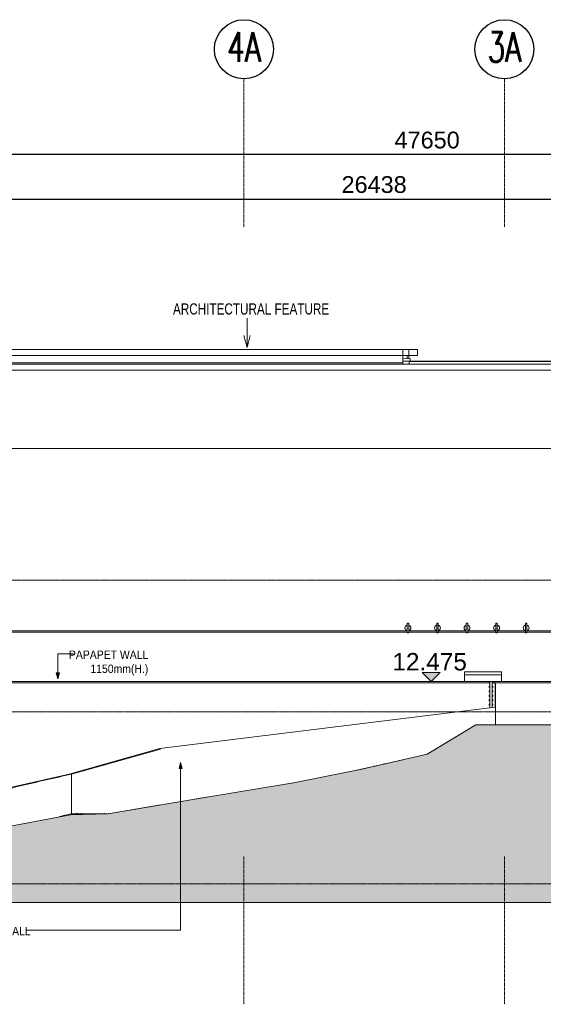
# Model space of a CAD drawing. Header units: millimetres. Extents: x -121668 to 127737, y 1553 to 34854.
# Tile 39 of 94: x 55148 to 72868, y 1553 to 34854. Entities that reach past the tile are written whole.
import ezdxf

# ---------------------------------------------------------------- set-up
doc = ezdxf.new("R2010")
doc.units = ezdxf.units.MM
for name, pattern in [('Center', [40, 10, -5, 20, -5]), ('Dash', [6, 3, -3]), ('Grid Line__1_200_', [10.5, 6, -1.5, 1.5, -1.5])]:
    doc.linetypes.add(name, pattern=pattern)
for name, color, linetype, lineweight in [('A-ANNO-DIMS', 211, 'Continuous', 5), ('A-ANNO-NOTE', 131, 'Continuous', 25), ('A-DETL-GENF', 92, 'Continuous', 20), ('A-DETL-HDLN', 90, 'Dash', 9), ('A-DETL-THIN', 151, 'Continuous', 9), ('A-FLOR', 192, 'Continuous', 9), ('A-FLOR-LEVL', 51, 'Continuous', 9), ('A-FLOR-PATT', 8, 'Continuous', 9), ('A-GENM', 13, 'Continuous', 20), ('A-GLAZ-CWMG', 51, 'Continuous', 20), ('A-ROOF', 132, 'Continuous', 9), ('A-WALL', 113, 'Continuous', 20), ('G-ANNO-DIMS', 111, 'Continuous', 5), ('G-ANNO-TEXT', 231, 'Continuous', 5), ('S-BEAM', 12, 'Continuous', 20), ('S-GRID', 1, 'Continuous', 5), ('S-GRID-IDEN', 1, 'Continuous', 25)]:
    doc.layers.add(name, color=color, linetype=linetype, lineweight=lineweight)
doc.styles.add('Arial', font='arial.ttf', dxfattribs={"height": 590.11976})
doc.styles.add('RomanS', font='romans__.ttf', dxfattribs={"width": 0.7, "height": 1003.164557})
doc.styles.add('Swis721 BT', font='swiss.ttf', dxfattribs={"height": 567.642527})
doc.styles.add('Swis721 BT_1', font='swiss.ttf', dxfattribs={"width": 0.89, "height": 283.821263})
doc.styles.add('Swis721 BT_2', font='swiss.ttf', dxfattribs={"width": 0.75, "height": 378.428351})
doc.dimstyles.new('DLN_3mm', dxfattribs={"dimscale": 304.8, "dimtxt": 600, "dimasz": 1.312336, "dimexe": 0.656168, "dimexo": 0.0625, "dimgap": 0.656168, "dimtad": 1, "dimdec": 0, "dimzin": 0, "dimdsep": 46, "dimtxsty": 'Swis721 BT', "dimsah": 1, "dimcen": 0.09, "dimadec": 0, "dimazin": 0, "dimtfac": 1, "dimtdec": 4, "dimtix": 1, "dimtmove": 0, "dimatfit": 3, "dimfxl": 0.656168, "dimfxlon": 1, "dimtvp": 1, "dimtolj": 1, "dimtzin": 0, "dimarcsym": 2})

# ---------------------------------------------------------------- blocks, each defined once
blk = doc.blocks.new('CISC HS Pipe Shapes - HA 98x4_8-13211196-Copy of GBP_SOUTH ELEVATION')
at = {"layer": 'S-BEAM'}
for p, q in [((88894, 23299), (63904, 23299)), ((63904, 23250), (63904, 23298)), ((63904, 23202), (63904, 23250)), ((63904, 23201), (88894, 23201)), ((88894, 23298), (88894, 23250)), ((88894, 23250), (88894, 23202))]:
    blk.add_line(p, q, dxfattribs=at)
blk = doc.blocks.new('Rectangular Mullion - DLN_8 x 75mm _WD_-3302492-Copy of GBP_SOUTH ELEVATION')
at = {"layer": 'A-GLAZ-CWMG'}
for p, q in [((66639, 11668), (66639, 11688)), ((66714, 11688), (66714, 11668))]:
    blk.add_line(p, q, dxfattribs=at)
blk = doc.blocks.new('Rectangular Mullion - DLN_8 x 75mm _WD_-V154-Copy of GBP_SOUTH ELEVATION')
at = {"layer": 'A-GLAZ-CWMG'}
for p, q in [((66639, 11818), (66639, 11838)), ((66639, 11688), (66639, 11708)), ((66714, 11838), (66714, 11818)), ((66714, 11708), (66714, 11688))]:
    blk.add_line(p, q, dxfattribs=at)
blk = doc.blocks.new('Rectangular Mullion - DLN_8 x 75mm _WD_-5690841-Copy of GBP_SOUTH ELEVATION')
at = {"layer": 'A-GLAZ-CWMG'}
for p, q in [((66639, 12475), (66714, 12475)), ((66639, 12438), (66639, 12475)), ((66714, 12475), (66714, 12438))]:
    blk.add_line(p, q, dxfattribs=at)
blk = doc.blocks.new('Rectangular Mullion - DLN_40 x 120mm _WD_-14263890-Copy of GBP_SOUTH ELEVATION')
at = {"layer": 'A-GLAZ-CWMG'}
for p, q in [((66617, 12458), (66617, 12425)), ((66639, 12458), (66617, 12458)), ((66737, 12458), (66714, 12458)), ((66737, 12425), (66737, 12458))]:
    blk.add_line(p, q, dxfattribs=at)
blk = doc.blocks.new('Roofs 1 - Roofs 1-6525854-Copy of GBP_SOUTH ELEVATION')
at = {"layer": 'A-ROOF', "lineweight": 15}
for p, q in [((63889, 23700), (63689, 23700)), ((63889, 23500), (63889, 23700)), ((63689, 23500), (63889, 23500))]:
    blk.add_line(p, q, dxfattribs=at)
blk = doc.blocks.new('Roofs 2 - Roofs 1-6526788-Copy of GBP_SOUTH ELEVATION')
at = {"layer": 'A-ROOF', "lineweight": 15}
for p, q in [((64189, 23700), (63889, 23700)), ((64189, 23500), (64189, 23700)), ((63889, 23500), (64189, 23500))]:
    blk.add_line(p, q, dxfattribs=at)
blk = doc.blocks.new('Walls 12 - Walls 12-7980075-Copy of GBP_SOUTH ELEVATION')
at = {"layer": 'A-WALL'}
for p, q in [((52476, 9337), (52476, 8000)), ((49267, 7500), (49267, 8565))]:
    blk.add_line(p, q, dxfattribs=at)
at = {"layer": 'A-WALL', "flags": 128}
for points in [[(52395, 9337), (52406, 9337), (52418, 9337), (52429, 9337), (52441, 9337), (52453, 9337), (52464, 9337), (52476, 9337)], [(49267, 8565), (49225, 8565), (49183, 8565), (49142, 8565), (49100, 8565), (49058, 8565), (49016, 8565), (48974, 8565)]]:
    blk.add_lwpolyline(points, dxfattribs=at)
at = {"layer": 'A-WALL'}
blk.add_open_spline([(52476, 9337), (52404, 9321), (52260, 9288), (52046, 9240), (51832, 9192), (51621, 9144), (51411, 9095), (51203, 9047), (50997, 8999), (50794, 8951), (50593, 8903), (50394, 8854), (50198, 8806), (50005, 8758), (49816, 8710), (49629, 8661), (49446, 8613), (49326, 8581), (49267, 8565)], degree=3, dxfattribs=at)
blk = doc.blocks.new('Walls 13 - Walls 13-9359694-Copy of GBP_SOUTH ELEVATION')
at = {"layer": 'A-WALL'}
for p, q in [((63839, 14135), (39939, 14135)), ((63548, 14185), (63839, 14185)), ((63889, 14185), (64839, 14185)), ((64839, 14135), (63889, 14135)), ((64889, 14185), (65839, 14185)), ((65839, 14135), (64889, 14135)), ((65889, 14185), (66839, 14185)), ((66839, 14135), (65889, 14135)), ((66889, 14185), (67839, 14185)), ((67839, 14135), (66889, 14135)), ((67889, 14185), (68839, 14185)), ((68839, 14135), (67889, 14135))]:
    blk.add_line(p, q, dxfattribs=at)
blk = doc.blocks.new('DLN_Banner hook - DLN_Banner hook-13170166-Copy of GBP_SOUTH ELEVATION')
at = {"layer": 'A-GENM'}
for p, q in [((83889, 14447), (83839, 14447)), ((83839, 14447), (83839, 14381)), ((83839, 14381), (83839, 14188)), ((83889, 14380), (83889, 14447)), ((83889, 14380), (83889, 14188)), ((83839, 14273), (83839, 14296)), ((83839, 14188), (83839, 14122)), ((83839, 14122), (83889, 14122)), ((83889, 14296), (83889, 14273)), ((83889, 14122), (83889, 14188))]:
    blk.add_line(p, q, dxfattribs=at)
for centre, radius, start, end in [((83864, 14285), 100, 104.4775, 255.5225), ((83864, 14284), 99.3, 284.4965, 75.4447)]:
    blk.add_arc(centre, radius, start, end, dxfattribs=at)
blk = doc.blocks.new('FP_172-Copy of GBP_SOUTH ELEVATION')
at = {"layer": 'A-FLOR-PATT'}
for p, q in [((52639, 8002), (52685, 8008)), ((52639, 8002), (52668, 8008)), ((52639, 8002), (52659, 8000)), ((52749, 7993), (52801, 8004)), ((52749, 7993), (52801, 8000)), ((52749, 7993), (52771, 7992)), ((52870, 7987), (52917, 7997)), ((52870, 7987), (52919, 7993)), ((53574, 8008), (53591, 8009)), ((53574, 8008), (53580, 8009)), ((53574, 8008), (53600, 8007)), ((53719, 8007), (53746, 8008)), ((53719, 8007), (53729, 8008)), ((53719, 8007), (53747, 8007)), ((52181, 7935), (52250, 7950)), ((52181, 7935), (52246, 7945)), ((52181, 7935), (52205, 7934)), ((52870, 7987), (52894, 7986)), ((53003, 7983), (53043, 7992)), ((53003, 7983), (53049, 7989)), ((53003, 7983), (53030, 7983)), ((53161, 7985), (53181, 7989)), ((53176, 7986), (53191, 7987))]:
    blk.add_line(p, q, dxfattribs=at)
blk = doc.blocks.new('Grid - Bubble - 10mm-1724413-Copy of GBP_SOUTH ELEVATION')
at = {"layer": 'A-ANNO-NOTE'}
blk.add_circle((49502, 33854), 1000, dxfattribs=at)
blk = doc.blocks.new('DIMBLOCK19-Copy of GBP_SOUTH ELEVATION')
at = {"layer": 'A-ANNO-DIMS', "color": 0, "lineweight": -2, "transparency": 16777216}
for p, q in [((53925, 28963), (53925, 28582)), ((54325, 28782), (79962, 28782)), ((80362, 28963), (80362, 28582))]:
    blk.add_line(p, q, dxfattribs=at)
at = {"layer": 'A-ANNO-DIMS', "color": 0, "transparency": 16777216}
for points in [[(54325, 28849), (54325, 28716), (53925, 28782)], [(79962, 28849), (79962, 28716), (80362, 28782)]]:
    blk.add_solid(points, dxfattribs=at)
at = {"layer": 'Defpoints', "color": 0, "transparency": 16777216}
for p in [(53925, 28982), (80362, 28982), (80362, 28782)]:
    blk.add_point(p, dxfattribs=at)
at = {"layer": 'A-ANNO-DIMS', "color": 0, "transparency": 16777216, "insert": (67143, 29274), "char_height": 567.6, "width": 2628.57, "attachment_point": 5, "style": 'Swis721 BT'}
blk.add_mtext('\\A1;26438', dxfattribs=at)
blk = doc.blocks.new('DIMBLOCK21-Copy of GBP_SOUTH ELEVATION')
at = {"layer": 'A-ANNO-DIMS', "color": 0, "lineweight": -2, "transparency": 16777216}
for p, q in [((45112, 30108), (45112, 30489)), ((92762, 30108), (92762, 30489)), ((92362, 30289), (45512, 30289))]:
    blk.add_line(p, q, dxfattribs=at)
at = {"layer": 'A-ANNO-DIMS', "color": 0, "transparency": 16777216}
for points in [[(45512, 30355), (45512, 30222), (45112, 30289)], [(92362, 30355), (92362, 30222), (92762, 30289)]]:
    blk.add_solid(points, dxfattribs=at)
at = {"layer": 'Defpoints', "color": 0, "transparency": 16777216}
for p in [(45112, 30289), (45112, 30089), (92762, 30089)]:
    blk.add_point(p, dxfattribs=at)
at = {"layer": 'A-ANNO-DIMS', "color": 0, "transparency": 16777216, "insert": (68937, 30780), "char_height": 567.6, "width": 2628.57, "attachment_point": 5, "style": 'Swis721 BT'}
blk.add_mtext('\\A1;47650', dxfattribs=at)
blk = doc.blocks.new('Spot Elevations - FFL-1622542-Copy of GBP_SOUTH ELEVATION')
at = {"layer": 'G-ANNO-DIMS'}
blk.add_hatch(color=256, dxfattribs=at).paths.add_polyline_path([(80670, 23600), (80370, 23300), (80070, 23600)], flags=0)
at = {"layer": 'G-ANNO-DIMS', "lineweight": 15}
for p, q in [((80670, 23600), (80070, 23600)), ((80070, 23600), (80370, 23300)), ((80370, 23300), (80670, 23600))]:
    blk.add_line(p, q, dxfattribs=at)

msp = doc.modelspace()

# ---------------------------------------------------------------- hatches: boundary and pattern name
at = {"layer": 'A-DETL-GENF', "lineweight": 9}
h = msp.add_hatch(dxfattribs=at)
h.set_pattern_fill('FP_41', color=8, style=0, pattern_type=2)
h.set_pattern_definition([(45, (54310.1, 1200), (1e-13, 1796.051), [1270, -1270]), (45, (53973.4, 1536.8), (1e-13, 1796.051), [1270, -1270]), (45, (53636.6, 1873.5), (1e-13, 1796.051), [1270, -1270]), (135, (53636.6, 2098), (-1796.051, 1e-13), [1270, -1270]), (135, (53973.4, 2434.8), (-1796.051, 1e-13), [1270, -1270]), (135, (54310.1, 2771.5), (-1796.051, 1e-13), [1270, -1270])])
h.paths.add_polyline_path([(39366.4, 5000), (106489.4, 5000), (105994.4, 5495), (104583.1, 6003), (104063.1, 6003), (102951.4, 6500), (101412.6, 7006.6), (100932.3, 7006.6), (99949.2, 7500), (98044.8, 8000), (97555.5, 8000), (96551.7, 8511.5), (94512.3, 9012.7), (90760, 9469), (90634.6, 9503.5), (89997.9, 9806.1), (89720.7, 10003), (86538.8, 10343.2), (85926, 10500), (85630.5, 10500), (84312.1, 11010), (70584, 11010), (68933, 10009.2), (66711.7, 9507), (64366.8, 9036.4), (58144.9, 8000), (56863, 7966.4), (54407.1, 7500), (53689.8, 7500), (51347.6, 7055.2), (44528.8, 6000), (43730.3, 6000), (40649.7, 5500), (39510.5, 5056.1)], flags=0)
h.paths.add_polyline_path([(125736.3, 5000), (123675, 5709.7), (120996.8, 6551.6), (116307, 7768), (113676.2, 8517.2), (108166.6, 9519.4), (103671.3, 10495.3), (103191.3, 10495.3), (98462.1, 11525), (98462.1, 11099.8), (98862.1, 11099.8), (98862.1, 9063.5), (99686.5, 9063.5), (101404.8, 8021.2), (102923.2, 8021.2), (104590.1, 6970.3), (106054.1, 6970.3), (107663.4, 5920), (108136.7, 5920), (108141.2, 5895), (108136, 5860), (107919, 5860), (107919, 5850), (107900.7, 5850), (107900.7, 5700), (108100.7, 5700), (108105.2, 5684), (108100.1, 5669), (107900.7, 5669), (107900.7, 5020), (107955.7, 5020), (107955.7, 5000), (125569.5, 5000)], flags=0)
at = {"layer": 'A-FLOR-PATT'}
h = msp.add_hatch(dxfattribs=at)
h.set_pattern_fill('FP_8', color=256, style=0, pattern_type=2)
h.set_pattern_definition([(292.414, (88985.22, 22378.14), (207.8906, -38.1621), [24.325, -159.147]), (223.621, (88985.22, 22378.14), (207.891, -38.1633), [35.726, -154.812]), (349.598, (88985.22, 22378.14), (137.9335, 131.449), [39.631, -171.734])])
h.paths.add_polyline_path([(66677.1, 9500), (66770.9, 9519.9), (67649.7, 9720.4), (66660.1, 9500)], flags=0)
h = msp.add_hatch(dxfattribs=at)
h.set_pattern_fill('FP_7', color=256, style=0, pattern_type=2)
h.set_pattern_definition([(335.582, (96973.01, 17091.67), (187.26743, 30.5621), [3.37, -22.046]), (194.049, (96973.013, 17091.674), (187.267083, 30.56359), [31.722, -137.463]), (9.269, (96973.013, 17091.674), (164.1250286, 41.06883), [35.577, -154.168])])
h.paths.add_polyline_path([(66327.9, 9429.7), (66677.1, 9500), (66660.1, 9500)], flags=0)
h = msp.add_hatch(dxfattribs=at)
h.set_pattern_fill('FP_5', color=256, style=0, pattern_type=2)
h.set_pattern_definition([(354.027, (98243.625, 15400.946), (188.23365, 28.3946), [3.047, -19.937]), (190.546, (98243.625, 15400.946), (188.2334014, 28.3960527), [31.54, -136.675]), (8.579, (98243.625, 15400.946), (165.3734969, 30.7887414), [35.693, -154.67])])
h.paths.add_polyline_path([(58144.9, 8000), (61140.1, 8500), (61121.4, 8500), (59207.9, 8179.8), (58184.1, 8006.6)], flags=0)
h = msp.add_hatch(dxfattribs=at)
h.set_pattern_fill('FP_6', color=256, style=0, pattern_type=2)
h.set_pattern_definition([(333.633, (99683.26, 15175.1), (181.85957, 25.75503), [1.33, -8.704]), (189.913, (99683.262, 15175.098), (181.859304, 25.7550695), [32.904, -142.585]), (8.06, (99683.262, 15175.098), (172.8699692, 30.20951986), [34.439, -149.235])])
h.paths.add_polyline_path([(61140.1, 8500), (61284.9, 8525.7), (61121.4, 8500)], flags=0)
at = {"layer": 'G-ANNO-TEXT'}
for points in [[(56441.6, 12563.4), (56495.2, 12763.4), (56388, 12763.4)], [(60593.9, 9730.9), (60540.3, 9530.9), (60647.5, 9530.9)]]:
    msp.add_hatch(color=7, dxfattribs=at).paths.add_polyline_path(points, flags=0)

# ---------------------------------------------------------------- linework, layer by layer
at = {"layer": 'A-DETL-HDLN'}
for p, q in [((93212.1, 20350), (41562.1, 20350)), ((93212.1, 15900), (41637.1, 15900))]:
    msp.add_line(p, q, dxfattribs=at)
at = {"layer": 'A-DETL-THIN'}
for p, q in [((68112.1, 23700), (41562.1, 23700)), ((68112.1, 23500), (68112.1, 23700)), ((68112.1, 23500), (41762.1, 23500)), ((68112.1, 23250), (68112.1, 23500)), ((42012.1, 23250), (68112.1, 23250)), ((93212.1, 23200), (44412.1, 23200)), ((44412.1, 23000), (93212.1, 23000)), ((93212.1, 20350), (44412.1, 20350)), ((44412.1, 14185), (67971.1, 14185)), ((71039.6, 12425), (41972.1, 12425)), ((71039.6, 12418), (71039.6, 12425)), ((71062.1, 12418), (71039.6, 12418)), ((71062.1, 12308), (71062.1, 12418)), ((71159.6, 12418), (71137.1, 12418)), ((71137.1, 12418), (71137.1, 12308)), ((71234.6, 12425), (71159.6, 12425)), ((71159.6, 12425), (71159.6, 12418)), ((71234.6, 11598.1), (71234.6, 12425)), ((71039.6, 12268), (71039.6, 12308)), ((71039.6, 12308), (71062.1, 12308)), ((71062.1, 12268), (71039.6, 12268)), ((71039.6, 12118), (71039.6, 12158)), ((71039.6, 12158), (71062.1, 12158)), ((71062.1, 12118), (71039.6, 12118)), ((71039.6, 11968), (71039.6, 12008)), ((71039.6, 12008), (71062.1, 12008)), ((71062.1, 12158), (71062.1, 12268)), ((71062.1, 12008), (71062.1, 12118)), ((71137.1, 12308), (71159.6, 12308)), ((71159.6, 12268), (71137.1, 12268)), ((71137.1, 12268), (71137.1, 12158)), ((71137.1, 12158), (71159.6, 12158)), ((71159.6, 12118), (71137.1, 12118)), ((71137.1, 12118), (71137.1, 12008)), ((71137.1, 12008), (71159.6, 12008)), ((71159.6, 12308), (71159.6, 12268)), ((71159.6, 12158), (71159.6, 12118)), ((71159.6, 12008), (71159.6, 11968)), ((71062.1, 11968), (71039.6, 11968)), ((71039.6, 11818), (71039.6, 11858)), ((71039.6, 11858), (71062.1, 11858)), ((71062.1, 11818), (71039.6, 11818)), ((71039.6, 11668), (71039.6, 11708)), ((71039.6, 11708), (71062.1, 11708)), ((71062.1, 11668), (71039.6, 11668)), ((71062.1, 11858), (71062.1, 11968)), ((71062.1, 11708), (71062.1, 11818)), ((71062.1, 11577), (71062.1, 11668)), ((71159.6, 11968), (71137.1, 11968)), ((71137.1, 11968), (71137.1, 11858)), ((71137.1, 11858), (71159.6, 11858)), ((71159.6, 11818), (71137.1, 11818)), ((71137.1, 11818), (71137.1, 11708)), ((71137.1, 11708), (71159.6, 11708)), ((71159.6, 11668), (71137.1, 11668)), ((71137.1, 11668), (71137.1, 11586.1)), ((71159.6, 11858), (71159.6, 11818)), ((71159.6, 11708), (71159.6, 11668)), ((59892.5, 10209.8), (71062.1, 11577)), ((71137.1, 11586.1), (71234.6, 11598.1)), ((71249.6, 11450), (71249.6, 11010)), ((70584, 11010), (68933, 10009.2)), ((71249.6, 11010), (70584, 11010)), ((71249.6, 11010), (84312.1, 11010)), ((56817.3, 9336.6), (59892.5, 10209.8)), ((68933, 10009.2), (66728.7, 9510.4)), ((53397.2, 8565), (56817.3, 9336.6)), ((66728.7, 9510.4), (64415.2, 9044.4)), ((64415.2, 9044.4), (61140.1, 8500)), ((61140.1, 8500), (58144.9, 8000)), ((58144.9, 8000), (56863.2, 7966.4)), ((56863.2, 7966.4), (54407.1, 7500)), ((125803.9, 5000), (5743.5, 5000))]:
    msp.add_line(p, q, dxfattribs=at)
at = {"layer": 'A-FLOR', "lineweight": 15}
for p, q in [((68362.1, 23400), (68112.1, 23386.6)), ((68362.1, 23400), (68362.1, 23300)), ((70199.6, 12800), (71449.6, 12800)), ((70199.6, 12700), (70199.6, 12800)), ((71449.6, 12700), (70199.6, 12700)), ((71449.6, 12800), (71449.6, 12700)), ((66327.9, 9429.7), (66660.1, 9500)), ((66660.1, 9500), (66677.1, 9500)), ((58093, 8000), (56898.8, 8000))]:
    msp.add_line(p, q, dxfattribs=at)
at = {"layer": 'A-FLOR'}
for p, q in [((68112.1, 23300), (93242.1, 23300)), ((68112.1, 23250), (68112.1, 23200)), ((42012.1, 12475), (71062.1, 12475)), ((71137.1, 12475), (71214.6, 12475)), ((71214.6, 12475), (84347.1, 12475)), ((71214.6, 12475), (71214.6, 12425)), ((84347.1, 12425), (71234.6, 12425)), ((66660.1, 9500), (68114.2, 9823.9)), ((61121.4, 8500), (61472.8, 8555.3)), ((61121.4, 8500), (61140.1, 8500)), ((58144.9, 8000), (59913.1, 8299.1))]:
    msp.add_line(p, q, dxfattribs=at)
for points in [[(56631.4, 7933.4), (56720.2, 7955.6), (56809.4, 7977.8), (56898.8, 8000)], [(56449.8, 7888), (56493, 7898.8), (56536.3, 7909.6), (56579.8, 7920.5)]]:
    msp.add_open_spline(points, degree=3, dxfattribs=at)
at = {"layer": 'A-FLOR-LEVL', "linetype": 'Center', "lineweight": 5}
for p, q in [((23844.7, 20350), (112725.8, 20350)), ((23844.7, 15900), (112725.8, 15900)), ((23844.7, 11450), (112725.8, 11450)), ((23844.7, 5625), (112725.8, 5625))]:
    msp.add_line(p, q, dxfattribs=at)
at = {"layer": 'A-WALL', "lineweight": 15}
for p, q in [((68262.1, 23394.6), (68262.1, 23500)), ((68312.1, 23500), (68312.1, 23397.3)), ((70199.6, 12475), (70199.6, 12700)), ((71449.6, 12700), (71449.6, 12475)), ((71249.6, 11600), (71249.6, 12425))]:
    msp.add_line(p, q, dxfattribs=at)
at = {"layer": 'A-WALL'}
for p, q in [((68112.1, 23200), (68112.1, 23250)), ((71137.1, 11586.3), (71062.1, 11577.1)), ((71249.6, 11600), (71234.5, 11598.2)), ((71249.6, 11450), (71249.6, 11600)), ((56817.3, 9336.6), (59892.5, 10201.2)), ((59913.1, 10184.1), (56898.8, 9336.6)), ((59132.1, 9987.4), (59132.1, 9993.9)), ((59142.1, 9996.7), (59142.1, 9990.2)), ((59892.5, 10209.8), (59892.5, 10178.3)), ((58122.1, 9703.5), (58122.1, 9707.1)), ((58132.1, 9710), (58132.1, 9706.3)), ((56898.8, 9336.6), (56817.3, 9336.6)), ((56898.8, 9336.6), (56898.8, 8000))]:
    msp.add_line(p, q, dxfattribs=at)
at = {"layer": 'G-ANNO-TEXT', "color": 7}
for p, q in [((62843.9, 23767.3), (62843.9, 24755.2)), ((62843.9, 23767.3), (62736.7, 24167.3)), ((62843.9, 23767.3), (62951.1, 24167.3)), ((56441.6, 13406.2), (56972.2, 13406.2)), ((56441.6, 12563.4), (56441.6, 13406.2)), ((56495.2, 12763.4), (56388, 12763.4)), ((56388, 12763.4), (56441.6, 12563.4)), ((56441.6, 12563.4), (56495.2, 12763.4)), ((60593.9, 9730.9), (60540.3, 9530.9)), ((60647.5, 9530.9), (60593.9, 9730.9)), ((60593.9, 9730.9), (60593.9, 4056.2)), ((60540.3, 9530.9), (60647.5, 9530.9)), ((60593.9, 4056.2), (55371.7, 4056.2))]:
    msp.add_line(p, q, dxfattribs=at)
at = {"layer": 'S-GRID', "linetype": 'Grid Line__1_200_', "lineweight": 18}
for p, q in [((62737.1, 27853.5), (62737.1, 32853.5)), ((71549.6, 27853.5), (71549.6, 32853.5)), ((62737.1, 1553.2), (62737.1, 6553.2)), ((71549.6, 1553.2), (71549.6, 6553.2))]:
    msp.add_line(p, q, dxfattribs=at)

# ---------------------------------------------------------------- block references
at = {"layer": 'A-FLOR'}
msp.add_blockref('FP_172-Copy of GBP_SOUTH ELEVATION', (4422.8, 0), dxfattribs=at)
at = {"layer": 'A-GENM'}
for p in [(-15577.2, 0), (-14577.2, 0), (-13577.2, 0), (-12577.2, 0), (-11577.2, 0)]:
    msp.add_blockref('DLN_Banner hook - DLN_Banner hook-13170166-Copy of GBP_SOUTH ELEVATION', p, dxfattribs=at)
at = {"layer": 'A-GLAZ-CWMG'}
for name, p in [('Rectangular Mullion - DLN_40 x 120mm _WD_-14263890-Copy of GBP_SOUTH ELEVATION', (4422.8, 0)), ('Rectangular Mullion - DLN_8 x 75mm _WD_-5690841-Copy of GBP_SOUTH ELEVATION', (4422.8, 0)), ('Rectangular Mullion - DLN_8 x 75mm _WD_-V154-Copy of GBP_SOUTH ELEVATION', (4422.8, 600)), ('Rectangular Mullion - DLN_8 x 75mm _WD_-V154-Copy of GBP_SOUTH ELEVATION', (4422.8, 450)), ('Rectangular Mullion - DLN_8 x 75mm _WD_-V154-Copy of GBP_SOUTH ELEVATION', (4422.8, 300)), ('Rectangular Mullion - DLN_8 x 75mm _WD_-V154-Copy of GBP_SOUTH ELEVATION', (4422.8, 150)), ('Rectangular Mullion - DLN_8 x 75mm _WD_-V154-Copy of GBP_SOUTH ELEVATION', (4422.8, 0)), ('Rectangular Mullion - DLN_8 x 75mm _WD_-3302492-Copy of GBP_SOUTH ELEVATION', (4422.8, 0))]:
    msp.add_blockref(name, p, dxfattribs=at)
at = {"layer": 'A-ROOF', "lineweight": 15}
for name in ['Roofs 1 - Roofs 1-6525854-Copy of GBP_SOUTH ELEVATION', 'Roofs 2 - Roofs 1-6526788-Copy of GBP_SOUTH ELEVATION']:
    msp.add_blockref(name, (4422.8, 0), dxfattribs=at)
at = {"layer": 'A-WALL'}
for name in ['Walls 13 - Walls 13-9359694-Copy of GBP_SOUTH ELEVATION', 'Walls 12 - Walls 12-7980075-Copy of GBP_SOUTH ELEVATION']:
    msp.add_blockref(name, (4422.8, 0), dxfattribs=at)
at = {"layer": 'G-ANNO-DIMS', "lineweight": 15}
msp.add_blockref('Spot Elevations - FFL-1622542-Copy of GBP_SOUTH ELEVATION', (-11297.8, -10825), dxfattribs=at)
at = {"layer": 'S-BEAM'}
msp.add_blockref('CISC HS Pipe Shapes - HA 98x4_8-13211196-Copy of GBP_SOUTH ELEVATION', (4422.8, 0), dxfattribs=at)
at = {"layer": 'S-GRID-IDEN'}
for p in [(13235.3, 0), (22047.8, 0)]:
    msp.add_blockref('Grid - Bubble - 10mm-1724413-Copy of GBP_SOUTH ELEVATION', p, dxfattribs=at)

# ---------------------------------------------------------------- texts
at = {"layer": 'G-ANNO-DIMS', "insert": (67760.6, 13433.6), "char_height": 590.12, "width": 3009.6, "attachment_point": 1, "line_spacing_factor": 0.938532, "style": 'Arial'}
msp.add_mtext('12.475', dxfattribs=at)
at = {"layer": 'G-ANNO-TEXT', "color": 7, "line_spacing_factor": 1.00667}
for s, insert, char_height, width, attachment_point, style in [('ARCHITECTURAL FEATURE', (60335.9, 25260.6), 378.428, 6019.2, 1, 'Swis721 BT_2'), ('PAPAPET WALL\\P1150mm(H.)', (59501.2, 13519), 283.821, 3034.8, 3, 'Swis721 BT_1'), ('RETAINING WALL', (52539.7, 4169.1), 283.821, 3398.4, 1, 'Swis721 BT_1')]:
    msp.add_mtext(s, dxfattribs=dict(at, insert=insert, char_height=char_height, width=width, attachment_point=attachment_point, style=style))
at = {"layer": 'S-GRID-IDEN', "lineweight": 5, "char_height": 1003.16, "width": 1500, "attachment_point": 2, "line_spacing_factor": 0.964689, "style": 'RomanS'}
for s, insert in [('4A', (62739.8, 34428.4)), ('3A', (71552.3, 34428.4))]:
    msp.add_mtext(s, dxfattribs=dict(at, insert=insert))

# ---------------------------------------------------------------- dimensions: what is measured, and where the dimension line sits
at = {"layer": 'A-ANNO-DIMS'}
for base, p1, p2, override, picture, middle in [((45112.1, 30288.6), (92762.1, 30088.6), (45112.1, 30088.6), {"dimpost": '<>', "dimfxl": 47650}, 'DIMBLOCK21-Copy of GBP_SOUTH ELEVATION', (68937.1, 30780.4)), ((80362.0901695, 28782.1931756), (53924.5901644, 28982.1931756), (80362.0901695, 28982.1931756), {"dimpost": '<>', "dimfxl": 26437.500005}, 'DIMBLOCK19-Copy of GBP_SOUTH ELEVATION', (67143.3401669, 29273.9144199))]:
    dim = msp.add_linear_dim(base=base, p1=p1, p2=p2, dimstyle='DLN_3mm', override=override, dxfattribs=at)
    dim.commit()
    dim.dimension.update_dxf_attribs({"geometry": picture, "text_midpoint": middle})

doc.saveas('drawing.dxf')
